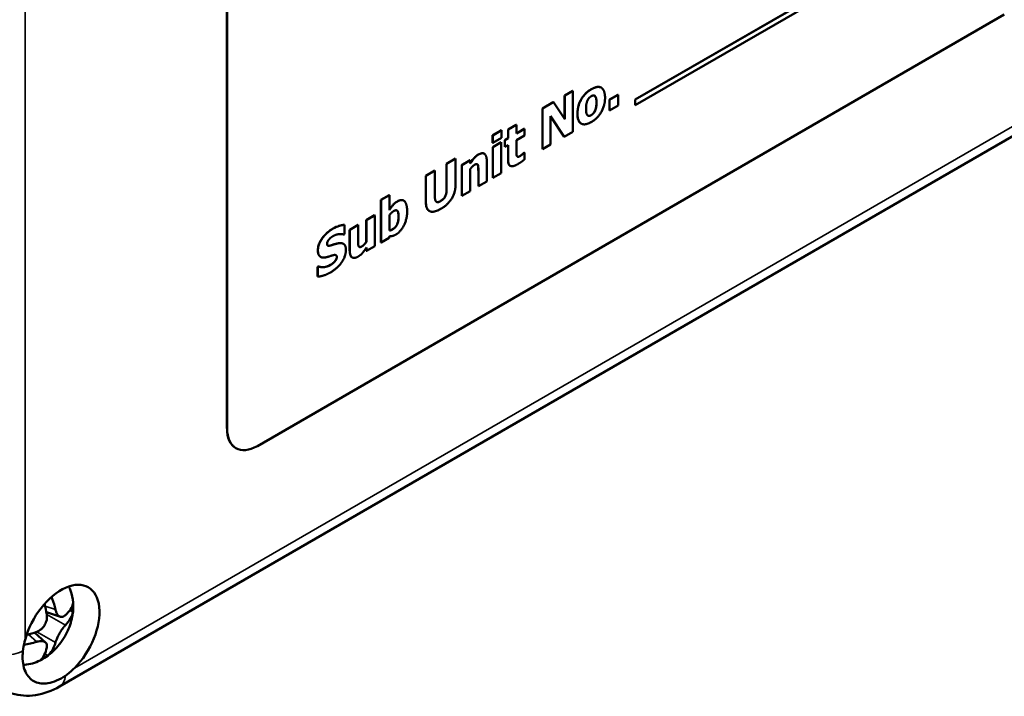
# Model space of a CAD drawing. Header units: millimetres. Extents: x 20 to 574, y 18 to 400.
# Tile 9 of 16: x 469 to 538, y 165 to 213. Entities that reach past the tile are written whole.
import ezdxf

# ---------------------------------------------------------------- set-up
doc = ezdxf.new("R2010")
doc.units = ezdxf.units.MM
doc.header["$LTSCALE"] = 2
doc.layers.add('Visible (ISO)', color=7, linetype='Continuous', lineweight=50)
doc.layers.add('Visible Narrow (ISO)', color=7, linetype='Continuous', lineweight=35)

msp = doc.modelspace()

# ---------------------------------------------------------------- linework, layer by layer
at = {"layer": 'Visible (ISO)'}
for p, q in [((483.158, 223.911), (483.158, 183.903)), ((483.166, 223.907), (483.166, 183.899)), ((511.755, 206.94), (533.487, 219.487)), ((533.494, 219.483), (511.762, 206.936)), ((511.762, 206.549), (533.494, 219.096)), ((485.287, 182.674), (537.613, 212.885)), ((471.429, 165.84), (550.721, 211.619)), ((509.369, 207.771), (509.376, 207.767)), ((506.807, 207.217), (507.375, 207.544)), ((506.807, 205.586), (506.807, 207.217)), ((506.807, 207.217), (506.814, 207.213)), ((507.382, 207.54), (506.814, 207.213)), ((506.814, 207.213), (506.814, 205.575)), ((507.375, 207.544), (507.382, 207.54)), ((507.382, 204.683), (507.382, 207.54)), ((509.958, 206.933), (510.545, 207.272)), ((509.958, 206.933), (509.965, 206.929)), ((509.958, 206.178), (509.958, 206.933)), ((510.552, 207.268), (509.965, 206.929)), ((510.545, 207.272), (510.552, 207.268)), ((510.552, 206.513), (510.552, 207.268)), ((511.755, 206.94), (511.762, 206.936)), ((511.755, 206.553), (511.755, 206.94)), ((511.762, 206.936), (511.762, 206.549)), ((505.255, 206.32), (506.017, 206.76)), ((505.255, 206.32), (505.262, 206.316)), ((505.255, 203.463), (505.255, 206.32)), ((506.024, 206.756), (505.262, 206.316)), ((505.262, 206.316), (505.262, 203.459)), ((506.017, 206.76), (506.024, 206.756)), ((506.814, 205.575), (506.024, 206.756)), ((509.965, 206.929), (509.965, 206.174)), ((509.965, 206.174), (510.552, 206.513)), ((511.755, 206.553), (511.762, 206.549)), ((505.829, 203.786), (505.829, 205.778)), ((505.829, 205.778), (506.784, 204.337)), ((506.777, 204.342), (505.829, 205.771)), ((509.958, 206.178), (509.965, 206.174)), ((502.844, 204.843), (503.426, 205.179)), ((503.433, 205.175), (502.851, 204.839)), ((503.426, 205.179), (503.433, 205.175)), ((503.433, 204.559), (503.433, 205.175)), ((503.433, 204.567), (503.987, 204.887)), ((503.994, 204.883), (503.433, 204.559)), ((503.987, 204.887), (503.994, 204.883)), ((503.994, 204.415), (503.994, 204.883)), ((507.973, 205.257), (507.98, 205.252)), ((501.767, 204.436), (502.383, 204.792)), ((501.767, 204.436), (501.774, 204.432)), ((501.767, 203.913), (501.767, 204.436)), ((502.39, 204.788), (501.774, 204.432)), ((501.774, 204.432), (501.774, 203.909)), ((501.774, 203.909), (502.39, 204.264)), ((502.383, 204.792), (502.39, 204.788)), ((502.39, 204.264), (502.39, 204.788)), ((502.621, 204.098), (502.844, 204.227)), ((502.851, 204.223), (502.628, 204.094)), ((502.844, 204.843), (502.851, 204.839)), ((502.844, 204.227), (502.844, 204.843)), ((502.844, 204.227), (502.851, 204.223)), ((502.851, 204.839), (502.851, 204.223)), ((503.433, 204.091), (503.994, 204.415)), ((506.777, 204.342), (506.784, 204.337)), ((506.784, 204.337), (507.382, 204.683)), ((501.767, 203.913), (501.774, 203.909)), ((501.783, 203.614), (502.365, 203.95)), ((501.783, 203.614), (501.79, 203.61)), ((501.783, 201.458), (501.783, 203.614)), ((502.372, 203.946), (501.79, 203.61)), ((501.79, 203.61), (501.79, 201.454)), ((502.365, 203.95), (502.372, 203.946)), ((502.372, 201.79), (502.372, 203.946)), ((502.621, 204.098), (502.628, 204.094)), ((502.621, 203.631), (502.621, 204.098)), ((502.621, 203.631), (502.628, 203.626)), ((502.628, 204.094), (502.628, 203.626)), ((502.628, 203.626), (502.851, 203.755)), ((502.844, 202.752), (502.844, 203.751)), ((502.851, 203.755), (502.851, 202.748)), ((503.433, 203.324), (503.433, 204.091)), ((505.262, 203.459), (505.829, 203.786)), ((498.54, 202.444), (499.162, 202.803)), ((499.169, 202.799), (498.547, 202.44)), ((499.162, 202.803), (499.169, 202.799)), ((499.169, 200.976), (499.169, 202.799)), ((501.171, 203.147), (501.178, 203.143)), ((503.937, 203.193), (503.987, 203.222)), ((503.937, 203.193), (503.944, 203.189)), ((503.994, 203.218), (503.944, 203.189)), ((503.987, 203.222), (503.994, 203.218)), ((503.994, 202.745), (503.994, 203.218)), ((505.255, 203.463), (505.262, 203.459)), ((498.54, 200.661), (498.54, 202.444)), ((498.54, 202.444), (498.547, 202.44)), ((498.547, 202.44), (498.547, 200.656)), ((499.605, 202.357), (500.187, 202.693)), ((499.605, 200.201), (499.605, 202.357)), ((499.605, 202.357), (499.612, 202.353)), ((500.194, 202.689), (499.612, 202.353)), ((499.612, 202.353), (499.612, 200.197)), ((500.187, 202.693), (500.194, 202.689)), ((500.194, 202.45), (500.194, 202.689)), ((501.359, 201.205), (501.359, 202.609)), ((502.992, 202.3), (502.999, 202.296)), ((497.088, 201.605), (497.71, 201.964)), ((497.088, 201.605), (497.095, 201.601)), ((497.088, 199.78), (497.088, 201.605)), ((497.717, 201.96), (497.095, 201.601)), ((497.095, 201.601), (497.095, 199.776)), ((497.71, 201.964), (497.717, 201.96)), ((497.717, 200.177), (497.717, 201.96)), ((500.194, 200.533), (500.194, 202.059)), ((500.766, 200.871), (500.766, 201.939)), ((500.773, 201.935), (500.773, 200.867)), ((501.783, 201.458), (501.79, 201.454)), ((501.79, 201.454), (502.372, 201.79)), ((500.766, 200.871), (500.773, 200.867)), ((500.773, 200.867), (501.359, 201.205)), ((493.943, 199.917), (494.525, 200.253)), ((494.532, 200.249), (493.95, 199.913)), ((494.525, 200.253), (494.532, 200.249)), ((494.532, 199.193), (494.532, 200.249)), ((499.605, 200.201), (499.612, 200.197)), ((499.612, 200.197), (500.194, 200.533)), ((493.943, 199.917), (493.95, 199.913)), ((493.943, 196.932), (493.943, 199.917)), ((493.95, 199.913), (493.95, 196.928)), ((495.523, 199.866), (495.53, 199.862)), ((492.916, 198.495), (493.498, 198.831)), ((493.505, 198.827), (492.923, 198.491)), ((493.498, 198.831), (493.505, 198.827)), ((493.505, 196.671), (493.505, 198.827)), ((494.532, 197.759), (494.532, 198.838)), ((497.327, 199.136), (497.334, 199.132)), ((491.382, 198.17), (491.389, 198.166)), ((491.389, 197.513), (491.389, 198.166)), ((491.751, 197.822), (492.337, 198.161)), ((492.344, 198.156), (491.758, 197.818)), ((492.337, 198.161), (492.344, 198.156)), ((492.344, 197.087), (492.344, 198.156)), ((492.916, 196.967), (492.916, 198.495)), ((492.916, 198.495), (492.923, 198.491)), ((492.923, 198.491), (492.923, 196.963)), ((491.335, 197.481), (491.389, 197.513)), ((491.751, 197.822), (491.758, 197.818)), ((491.751, 196.419), (491.751, 197.822)), ((491.758, 197.818), (491.758, 196.415)), ((494.508, 197.25), (494.532, 197.37)), ((491.311, 196.84), (491.318, 196.836)), ((492.916, 196.967), (492.923, 196.963)), ((492.923, 196.335), (493.505, 196.671)), ((493.943, 196.932), (493.95, 196.928)), ((493.95, 196.928), (494.508, 197.25)), ((489.704, 195.924), (489.711, 195.92)), ((492.916, 196.339), (492.916, 196.563)), ((492.916, 196.339), (492.923, 196.335)), ((492.923, 196.574), (492.923, 196.335)), ((489.509, 195.222), (489.565, 195.254)), ((489.509, 195.222), (489.516, 195.218)), ((489.509, 194.541), (489.509, 195.222)), ((489.572, 195.25), (489.516, 195.218)), ((489.516, 195.218), (489.516, 194.537)), ((489.565, 195.254), (489.572, 195.25)), ((490.69, 195.58), (490.697, 195.575)), ((491.928, 195.885), (491.935, 195.88)), ((489.509, 194.541), (489.516, 194.537)), ((483.78, 182.53), (483.787, 182.526)), ((472.366, 171.053), (472.156, 171.175)), ((471.485, 170.72), (470.504, 171.039)), ((470.446, 168.921), (469.68, 169.611)), ((470.598, 167.992), (470.388, 168.113))]:
    msp.add_line(p, q, dxfattribs=at)
for centre, major_axis, ratio, start_param, end_param in [((485.28, 185.128), (-1.5, -2.598), 0.57735, 5.497787, 6.283185), ((485.287, 185.124), (-1.5, -2.598), 0.57735, 5.497787, 7.068583), ((471.538, 169.491), (1.9, 3.291), 0.57735, 4.280094, 8.286277), ((469.377, 170.576), (0.467, -2.997), 0.392614, 1.611198, 1.861388), ((469.517, 170.819), (2.829, 1.094), 0.392639, 5.508822, 6.041169), ((471.341, 171.796), (0.354, -1.876), 0.51962, 1.067793, 1.376494), ((471.502, 169.513), (1.911, 3.282), 0.564952, 2.245096, 2.359078), ((469.517, 170.496), (2.815, 0.986), 0.51958, 4.32751, 4.642604), ((469.657, 170.738), (0.553, -2.931), 0.519611, 0.271416, 0.803763), ((469.442, 168.508), (1.802, 0.631), 0.519618, 4.906699, 5.2154), ((470.429, 167.572), (1, -1.732), 0.57735, 6.282986, 6.283185)]:
    msp.add_ellipse(centre, major_axis=major_axis, ratio=ratio, start_param=start_param, end_param=end_param, dxfattribs=at)
for points, knots in [([(507.707, 205.956), (507.707, 206.133), (507.728, 206.324), (507.838, 206.708), (507.908, 206.851), (508.038, 207.08), (508.124, 207.197), (508.289, 207.375), (508.359, 207.439), (508.51, 207.558), (508.591, 207.612), (508.672, 207.659)], [0, 0, 0, 0, 0.0650606, 0.0650606, 0.1266569, 0.1266569, 0.2089111, 0.2089111, 0.2653663, 0.2653663, 0.3277655, 0.3277655, 0.3277655, 0.3277655]), ([(508.672, 207.659), (508.816, 207.742), (508.961, 207.803), (509.195, 207.831), (509.285, 207.817), (509.364, 207.774), (509.367, 207.772), (509.369, 207.771)], [0, 0, 0, 0, 0.0610495, 0.0610495, 0.1067825, 0.1067825, 0.1081186, 0.1081186, 0.1081186, 0.1081186]), ([(509.039, 206.72), (509.039, 206.823), (509.033, 206.937), (508.999, 207.079), (508.977, 207.146), (508.937, 207.187)], [0, 0, 0, 0, 0.03791543, 0.03791543, 0.06108347, 0.06108347, 0.06108347, 0.06108347]), ([(508.935, 206.141), (508.968, 206.214), (508.991, 206.288), (509.02, 206.419), (509.039, 206.523), (509.039, 206.72)], [0, 0, 0, 0, 0.02414804, 0.02414804, 0.04368855, 0.04368855, 0.04368855, 0.04368855]), ([(507.973, 205.257), (507.914, 205.29), (507.851, 205.347), (507.769, 205.511), (507.746, 205.585), (507.714, 205.756), (507.707, 205.854), (507.707, 205.956)], [0.1084868, 0.1084868, 0.1084868, 0.1084868, 0.14310677, 0.14310677, 0.16568002, 0.16568002, 0.19068551, 0.19068551, 0.19068551, 0.19068551]), ([(508.44, 205.814), (508.454, 205.806), (508.469, 205.801), (508.516, 205.795), (508.548, 205.801), (508.608, 205.818), (508.642, 205.833), (508.676, 205.853)], [0.00757238, 0.00757238, 0.00757238, 0.00757238, 0.01588749, 0.01588749, 0.03126565, 0.03126565, 0.05047934, 0.05047934, 0.05047934, 0.05047934]), ([(508.676, 205.853), (508.721, 205.878), (508.764, 205.914), (508.83, 205.981), (508.854, 206.008), (508.9, 206.074), (508.919, 206.107), (508.935, 206.141)], [0, 0, 0, 0, 0.01886814, 0.01886814, 0.0299664, 0.0299664, 0.03999883, 0.03999883, 0.03999883, 0.03999883]), ([(500.194, 202.465), (500.332, 202.679), (500.43, 202.792), (500.51, 202.885), (500.557, 202.932), (500.659, 203.017), (500.711, 203.053), (500.764, 203.084)], [0.0013157, 0.0013157, 0.0013157, 0.0013157, 0.0791363, 0.0791363, 0.1810647, 0.1810647, 0.2871491, 0.2871491, 0.2871491, 0.2871491]), ([(500.764, 203.084), (500.848, 203.132), (500.932, 203.167), (501.069, 203.183), (501.122, 203.175), (501.169, 203.149), (501.17, 203.148), (501.171, 203.147)], [0, 0, 0, 0, 0.03547778, 0.03547778, 0.06266869, 0.06266869, 0.06331459, 0.06331459, 0.06331459, 0.06331459]), ([(503.497, 202.947), (503.51, 202.941), (503.529, 202.934), (503.599, 202.94), (503.652, 202.963), (503.708, 202.996)], [0.01092563, 0.01092563, 0.01092563, 0.01092563, 0.01810606, 0.01810606, 0.02849089, 0.02849089, 0.02849089, 0.02849089]), ([(503.708, 202.996), (503.743, 203.016), (503.783, 203.048), (503.835, 203.093), (503.903, 203.152), (503.937, 203.193)], [0, 0, 0, 0, 0.0146086, 0.0146086, 0.01947404, 0.01947404, 0.01947404, 0.01947404]), ([(500.766, 201.939), (500.766, 202.026), (500.763, 202.112), (500.751, 202.274), (500.741, 202.334), (500.724, 202.366)], [0, 0, 0, 0, 0.03207565, 0.03207565, 0.06211772, 0.06211772, 0.06211772, 0.06211772]), ([(502.992, 202.3), (502.968, 202.314), (502.941, 202.336), (502.891, 202.418), (502.873, 202.471), (502.849, 202.597), (502.844, 202.674), (502.844, 202.752)], [0.07897923, 0.07897923, 0.07897923, 0.07897923, 0.09087025, 0.09087025, 0.10383806, 0.10383806, 0.11926058, 0.11926058, 0.11926058, 0.11926058]), ([(498.125, 199.83), (498.187, 199.866), (498.251, 199.912), (498.349, 200.011), (498.384, 200.056), (498.441, 200.151), (498.464, 200.2), (498.504, 200.32), (498.517, 200.383), (498.536, 200.517), (498.54, 200.591), (498.54, 200.661)], [0, 0, 0, 0, 0.02634027, 0.02634027, 0.04419583, 0.04419583, 0.05932635, 0.05932635, 0.07556179, 0.07556179, 0.09569219, 0.09569219, 0.09569219, 0.09569219]), ([(494.532, 199.208), (494.61, 199.329), (494.695, 199.447), (494.831, 199.607), (494.879, 199.654), (494.982, 199.74), (495.037, 199.778), (495.092, 199.809)], [0.001315, 0.001315, 0.001315, 0.001315, 0.04468508, 0.04468508, 0.06630771, 0.06630771, 0.08968031, 0.08968031, 0.08968031, 0.08968031]), ([(495.092, 199.809), (495.178, 199.859), (495.263, 199.893), (495.41, 199.908), (495.469, 199.897), (495.521, 199.867), (495.522, 199.867), (495.523, 199.866)], [0, 0, 0, 0, 0.03641535, 0.03641535, 0.06721053, 0.06721053, 0.067666, 0.067666, 0.067666, 0.067666]), ([(497.327, 199.136), (497.264, 199.172), (497.214, 199.228), (497.145, 199.36), (497.124, 199.43), (497.094, 199.592), (497.088, 199.685), (497.088, 199.78)], [0.1424974, 0.1424974, 0.1424974, 0.1424974, 0.2222816, 0.2222816, 0.2881081, 0.2881081, 0.361824, 0.361824, 0.361824, 0.361824]), ([(497.835, 199.773), (497.854, 199.762), (497.876, 199.757), (497.931, 199.754), (497.965, 199.761), (498.041, 199.786), (498.083, 199.806), (498.125, 199.83)], [0.07324246, 0.07324246, 0.07324246, 0.07324246, 0.09513348, 0.09513348, 0.12406104, 0.12406104, 0.15752674, 0.15752674, 0.15752674, 0.15752674]), ([(494.759, 197.853), (494.818, 197.886), (494.876, 197.929), (494.971, 198.027), (495.007, 198.074), (495.06, 198.166), (495.088, 198.22), (495.136, 198.364), (495.151, 198.434), (495.172, 198.582), (495.177, 198.662), (495.177, 198.737)], [0, 0, 0, 0, 0.02463683, 0.02463683, 0.04312862, 0.04312862, 0.05632322, 0.05632322, 0.06850738, 0.06850738, 0.0833474, 0.0833474, 0.0833474, 0.0833474]), ([(495.177, 198.737), (495.177, 198.856), (495.168, 198.972), (495.123, 199.114), (495.101, 199.142), (495.076, 199.163), (495.071, 199.167), (495.065, 199.17)], [0, 0, 0, 0, 0.0435335, 0.0435335, 0.07373463, 0.07373463, 0.08149617, 0.08149617, 0.08149617, 0.08149617]), ([(490.552, 197.883), (490.748, 197.996), (490.902, 198.054), (491.124, 198.129), (491.258, 198.161), (491.382, 198.17)], [0, 0, 0, 0, 0.0832156, 0.0832156, 0.2076937, 0.2076937, 0.2076937, 0.2076937]), ([(489.523, 196.39), (489.523, 196.495), (489.538, 196.607), (489.605, 196.832), (489.651, 196.937), (489.785, 197.174), (489.876, 197.296), (490.047, 197.495), (490.139, 197.584), (490.338, 197.749), (490.445, 197.821), (490.552, 197.883)], [0, 0, 0, 0, 0.0386998, 0.0386998, 0.0741169, 0.0741169, 0.1202899, 0.1202899, 0.1681436, 0.1681436, 0.2205057, 0.2205057, 0.2205057, 0.2205057]), ([(494.532, 197.764), (494.567, 197.768), (494.604, 197.778), (494.655, 197.799), (494.699, 197.818), (494.759, 197.853)], [0.0010798, 0.0010798, 0.0010798, 0.0010798, 0.01733005, 0.01733005, 0.02264225, 0.02264225, 0.02264225, 0.02264225]), ([(490.215, 196.714), (490.23, 196.706), (490.249, 196.701), (490.337, 196.703), (490.413, 196.722), (490.486, 196.744)], [0.02246415, 0.02246415, 0.02246415, 0.02246415, 0.03065905, 0.03065905, 0.04579211, 0.04579211, 0.04579211, 0.04579211]), ([(490.486, 196.744), (490.566, 196.77), (490.645, 196.795), (490.808, 196.845), (490.892, 196.863), (490.973, 196.878)], [0, 0, 0, 0, 0.03477973, 0.03477973, 0.0710378, 0.0710378, 0.0710378, 0.0710378]), ([(490.973, 196.878), (491.082, 196.894), (491.19, 196.894), (491.29, 196.851), (491.301, 196.846), (491.311, 196.84)], [0, 0, 0, 0, 0.04912975, 0.04912975, 0.05601371, 0.05601371, 0.05601371, 0.05601371]), ([(492.421, 196.62), (492.423, 196.619), (492.424, 196.619), (492.448, 196.608), (492.47, 196.608), (492.529, 196.618), (492.573, 196.639), (492.618, 196.665)], [0.01040215, 0.01040215, 0.01040215, 0.01040215, 0.01127779, 0.01127779, 0.02387057, 0.02387057, 0.04548576, 0.04548576, 0.04548576, 0.04548576]), ([(492.618, 196.665), (492.653, 196.685), (492.692, 196.717), (492.779, 196.797), (492.848, 196.869), (492.916, 196.967)], [0, 0, 0, 0, 0.01523119, 0.01523119, 0.03891204, 0.03891204, 0.03891204, 0.03891204]), ([(489.704, 195.924), (489.669, 195.944), (489.634, 195.975), (489.576, 196.068), (489.556, 196.12), (489.529, 196.244), (489.523, 196.315), (489.523, 196.39)], [0.05719544, 0.05719544, 0.05719544, 0.05719544, 0.07598649, 0.07598649, 0.09320209, 0.09320209, 0.11206573, 0.11206573, 0.11206573, 0.11206573]), ([(490.69, 195.58), (490.728, 195.621), (490.762, 195.667), (490.806, 195.745), (490.82, 195.774), (490.841, 195.848), (490.845, 195.882), (490.845, 195.914)], [0, 0, 0, 0, 0.01772749, 0.01772749, 0.0265559, 0.0265559, 0.0348918, 0.0348918, 0.0348918, 0.0348918]), ([(490.845, 195.914), (490.845, 195.945), (490.84, 195.972), (490.822, 196.013), (490.809, 196.027), (490.794, 196.037)], [0, 0, 0, 0, 0.01115091, 0.01115091, 0.02076645, 0.02076645, 0.02076645, 0.02076645]), ([(491.928, 195.885), (491.884, 195.91), (491.846, 195.95), (491.768, 196.118), (491.751, 196.262), (491.751, 196.419)], [0.06410976, 0.06410976, 0.06410976, 0.06410976, 0.0902248, 0.0902248, 0.1316542, 0.1316542, 0.1316542, 0.1316542]), ([(489.565, 195.254), (489.73, 195.188), (489.882, 195.197), (490.115, 195.229), (490.26, 195.276), (490.409, 195.362)], [0, 0, 0, 0, 0.0916908, 0.0916908, 0.2292077, 0.2292077, 0.2292077, 0.2292077]), ([(490.409, 195.362), (490.463, 195.393), (490.53, 195.442), (490.6, 195.494), (490.651, 195.536), (490.69, 195.58)], [0, 0, 0, 0, 0.0228921, 0.0228921, 0.07644401, 0.07644401, 0.07644401, 0.07644401]), ([(472.072, 172.84), (472.122, 172.746), (472.166, 172.648), (472.302, 172.286), (472.361, 172.001), (472.405, 171.386), (472.381, 171.047), (472.241, 170.339), (472.112, 169.963), (471.749, 169.227), (471.501, 168.861), (470.918, 168.222), (470.572, 167.94), (469.861, 167.546), (469.488, 167.416), (469.043, 167.361), (468.966, 167.355), (468.889, 167.353)], [0.1324501, 0.1324501, 0.1324501, 0.1324501, 0.1674928, 0.1674928, 0.2584869, 0.2584869, 0.3612545, 0.3612545, 0.4784054, 0.4784054, 0.6077221, 0.6077221, 0.739886, 0.739886, 0.8613273, 0.8613273, 0.8867361, 0.8867361, 0.8867361, 0.8867361]), ([(471.137, 171.23), (471.082, 171.476), (471.007, 171.728), (470.896, 172.018), (470.879, 172.061), (470.861, 172.103)], [-0.15819169, -0.15819169, -0.15819169, -0.15819169, -0.07466497, -0.07466497, -0.06043191, -0.06043191, -0.06043191, -0.06043191]), ([(471.839, 170.824), (471.819, 170.805), (471.798, 170.788), (471.729, 170.741), (471.68, 170.72), (471.596, 170.705), (471.562, 170.704), (471.498, 170.714), (471.469, 170.724), (471.411, 170.753), (471.384, 170.772), (471.33, 170.82), (471.305, 170.85), (471.251, 170.926), (471.224, 170.975), (471.175, 171.091), (471.154, 171.158), (471.137, 171.23)], [0.3946744, 0.3946744, 0.3946744, 0.3946744, 0.4068279, 0.4068279, 0.4337931, 0.4337931, 0.4525599, 0.4525599, 0.4695966, 0.4695966, 0.4865097, 0.4865097, 0.5042236, 0.5042236, 0.5265419, 0.5265419, 0.5511508, 0.5511508, 0.5511508, 0.5511508]), ([(470.533, 170.881), (470.54, 170.844), (470.544, 170.807), (470.55, 170.685), (470.544, 170.599), (470.516, 170.453), (470.499, 170.394), (470.458, 170.282), (470.435, 170.231), (470.381, 170.131), (470.351, 170.084), (470.282, 169.991), (470.244, 169.947), (470.151, 169.855), (470.095, 169.809), (469.97, 169.726), (469.902, 169.691), (469.832, 169.665)], [0.3946744, 0.3946744, 0.3946744, 0.3946744, 0.4068279, 0.4068279, 0.4337931, 0.4337931, 0.4525599, 0.4525599, 0.4695966, 0.4695966, 0.4865097, 0.4865097, 0.5042236, 0.5042236, 0.5265419, 0.5265419, 0.5511508, 0.5511508, 0.5511508, 0.5511508]), ([(471.839, 170.127), (471.981, 170.273), (472.104, 170.43), (472.28, 170.74), (472.341, 170.895), (472.366, 171.053)], [-0.1581917, -0.1581917, -0.1581917, -0.1581917, -0.074665, -0.074665, -0.000001, -0.000001, -0.000001, -0.000001]), ([(471.137, 168.911), (471.146, 168.939), (471.155, 168.969), (471.188, 169.068), (471.217, 169.141), (471.274, 169.27), (471.3, 169.325), (471.352, 169.429), (471.379, 169.479), (471.435, 169.577), (471.464, 169.625), (471.524, 169.722), (471.556, 169.77), (471.629, 169.875), (471.67, 169.929), (471.755, 170.035), (471.798, 170.084), (471.839, 170.127)], [0.3946744, 0.3946744, 0.3946744, 0.3946744, 0.4068279, 0.4068279, 0.4337931, 0.4337931, 0.4525599, 0.4525599, 0.4695966, 0.4695966, 0.4865097, 0.4865097, 0.5042236, 0.5042236, 0.5265419, 0.5265419, 0.5511508, 0.5511508, 0.5511508, 0.5511508]), ([(468.861, 168.307), (468.884, 168.518), (468.924, 168.741), (468.992, 169.015), (469.004, 169.061), (469.016, 169.108)], [1.52774158, 1.52774158, 1.52774158, 1.52774158, 1.59869753, 1.59869753, 1.61306512, 1.61306512, 1.61306512, 1.61306512]), ([(469.832, 168.968), (469.866, 168.978), (469.901, 168.988), (470.009, 169.012), (470.081, 169.02), (470.193, 169.019), (470.236, 169.014), (470.312, 168.997), (470.345, 168.985), (470.404, 168.955), (470.43, 168.937), (470.476, 168.893), (470.495, 168.868), (470.529, 168.803), (470.541, 168.763), (470.55, 168.67), (470.546, 168.617), (470.533, 168.562)], [0.3946744, 0.3946744, 0.3946744, 0.3946744, 0.4068279, 0.4068279, 0.4337931, 0.4337931, 0.4525599, 0.4525599, 0.4695966, 0.4695966, 0.4865097, 0.4865097, 0.5042236, 0.5042236, 0.5265419, 0.5265419, 0.5511508, 0.5511508, 0.5511508, 0.5511508]), ([(470.533, 168.562), (470.49, 168.374), (470.432, 168.198), (470.291, 167.913), (470.21, 167.796), (470.112, 167.711)], [-0.1581917, -0.1581917, -0.1581917, -0.1581917, -0.074665, -0.074665, -0.000001, -0.000001, -0.000001, -0.000001]), ([(471.835, 166.589), (471.633, 166.449), (471.428, 166.334), (471.017, 166.155), (470.812, 166.094), (470.284, 166.011), (469.98, 166.044), (469.459, 166.28), (469.247, 166.481), (469.009, 166.914), (468.942, 167.097), (468.857, 167.499), (468.837, 167.716), (468.839, 167.946)], [-0.6412738, -0.6412738, -0.6412738, -0.6412738, -0.5558337, -0.5558337, -0.4680963, -0.4680963, -0.320638, -0.320638, -0.1724977, -0.1724977, -0.0852461, -0.0852461, -0.000001, -0.000001, -0.000001, -0.000001]), ([(472.467, 167.116), (472.433, 167.082), (472.398, 167.048), (472.192, 166.855), (472.012, 166.712), (471.835, 166.589)], [1.35795464, 1.35795464, 1.35795464, 1.35795464, 1.37232223, 1.37232223, 1.44325994, 1.44325994, 1.44325994, 1.44325994]), ([(471.429, 165.84), (470.899, 165.535), (470.327, 165.319), (469.201, 165.149), (468.622, 165.182), (467.924, 165.404), (467.76, 165.47), (467.604, 165.549)], [0, 0, 0, 0, 0.2018844, 0.2018844, 0.3937941, 0.3937941, 0.45404, 0.45404, 0.45404, 0.45404])]:
    msp.add_open_spline(points, degree=3, knots=knots, dxfattribs=at)
for points, degree in [([(508.679, 207.655), (508.222, 207.391), (507.714, 206.489), (507.714, 205.952)], 2), ([(509.642, 207.064), (509.642, 207.599), (509.136, 207.919), (508.679, 207.655)], 2), ([(508.42, 206.889), (508.473, 206.998), (508.599, 207.127), (508.679, 207.173)], 2), ([(508.679, 207.173), (508.761, 207.221), (508.892, 207.233), (508.944, 207.182)], 2), ([(508.679, 205.365), (509.138, 205.63), (509.642, 206.532), (509.642, 207.064)], 2), ([(508.937, 207.187), (508.927, 207.196), (508.917, 207.204), (508.905, 207.211)], 3), ([(508.944, 207.182), (508.992, 207.134), (509.046, 206.908), (509.046, 206.716)], 2), ([(508.31, 206.291), (508.31, 206.49), (508.37, 206.786), (508.42, 206.889)], 2), ([(508.412, 205.836), (508.366, 205.883), (508.31, 206.094), (508.31, 206.291)], 2), ([(509.046, 206.716), (509.046, 206.512), (508.992, 206.247), (508.942, 206.137)], 2), ([(507.714, 205.952), (507.714, 205.419), (508.222, 205.101), (508.679, 205.365)], 2), ([(508.683, 205.849), (508.599, 205.8), (508.459, 205.788), (508.412, 205.836)], 2), ([(508.942, 206.137), (508.898, 206.042), (508.753, 205.889), (508.683, 205.849)], 2), ([(500.771, 203.08), (500.607, 202.985), (500.336, 202.671), (500.194, 202.45)], 2), ([(501.359, 202.609), (501.359, 203.002), (501.056, 203.244), (500.771, 203.08)], 2), ([(503.461, 202.991), (503.437, 203.044), (503.433, 203.211), (503.433, 203.324)], 2), ([(503.715, 202.992), (503.603, 202.927), (503.485, 202.938), (503.461, 202.991)], 2), ([(503.944, 203.189), (503.914, 203.153), (503.764, 203.02), (503.715, 202.992)], 2), ([(500.194, 202.059), (500.276, 202.173), (500.422, 202.32), (500.492, 202.361)], 2), ([(500.492, 202.361), (500.589, 202.416), (500.701, 202.419), (500.731, 202.362)], 2), ([(500.724, 202.366), (500.715, 202.384), (500.703, 202.399), (500.687, 202.408)], 3), ([(500.731, 202.362), (500.755, 202.316), (500.773, 202.067), (500.773, 201.935)], 2), ([(502.851, 202.748), (502.851, 202.363), (503.176, 202.213), (503.531, 202.418)], 2), ([(503.531, 202.418), (503.687, 202.508), (503.9, 202.663), (503.994, 202.745)], 2), ([(498.132, 199.282), (498.645, 199.578), (499.169, 200.448), (499.169, 200.976)], 2), ([(498.132, 199.826), (497.911, 199.699), (497.717, 199.878), (497.717, 200.177)], 2), ([(498.547, 200.656), (498.547, 200.346), (498.346, 199.95), (498.132, 199.826)], 2), ([(495.099, 199.805), (494.925, 199.705), (494.66, 199.394), (494.532, 199.193)], 2), ([(495.779, 199.091), (495.779, 199.612), (495.426, 199.994), (495.099, 199.805)], 2), ([(497.095, 199.776), (497.095, 199.239), (497.632, 198.994), (498.132, 199.282)], 2), ([(494.532, 198.838), (494.606, 198.939), (494.761, 199.086), (494.839, 199.131)], 2), ([(495.184, 198.733), (495.184, 198.411), (494.977, 197.97), (494.767, 197.848)], 2), ([(494.839, 199.131), (495.015, 199.233), (495.184, 199.055), (495.184, 198.733)], 2), ([(494.993, 197.488), (495.328, 197.682), (495.779, 198.577), (495.779, 199.091)], 2), ([(491.389, 198.166), (491.217, 198.154), (490.779, 198.006), (490.559, 197.879)], 2), ([(490.559, 197.879), (490.118, 197.624), (489.53, 196.787), (489.53, 196.386)], 2), ([(490.308, 197.148), (490.38, 197.227), (490.509, 197.329), (490.591, 197.376)], 2), ([(490.591, 197.376), (490.8, 197.496), (491.197, 197.538), (491.335, 197.481)], 2), ([(494.767, 197.848), (494.708, 197.815), (494.59, 197.765), (494.532, 197.759)], 2), ([(494.532, 197.37), (494.648, 197.361), (494.855, 197.408), (494.993, 197.488)], 2), ([(490.166, 196.841), (490.166, 196.915), (490.25, 197.084), (490.308, 197.148)], 2), ([(490.493, 196.74), (490.3, 196.68), (490.166, 196.73), (490.166, 196.841)], 2), ([(490.98, 196.874), (490.848, 196.85), (490.617, 196.78), (490.493, 196.74)], 2), ([(491.487, 196.4), (491.487, 196.696), (491.237, 196.913), (490.98, 196.874)], 2), ([(492.386, 196.659), (492.358, 196.715), (492.344, 196.92), (492.344, 197.087)], 2), ([(492.625, 196.66), (492.524, 196.603), (492.414, 196.608), (492.386, 196.659)], 2), ([(492.923, 196.963), (492.853, 196.862), (492.685, 196.695), (492.625, 196.66)], 2), ([(489.53, 196.386), (489.53, 196.09), (489.779, 195.837), (490.065, 195.887)], 2), ([(490.065, 195.887), (490.192, 195.909), (490.479, 196.007), (490.605, 196.041)], 2), ([(490.414, 194.836), (490.908, 195.12), (491.487, 195.974), (491.487, 196.4)], 2), ([(490.605, 196.041), (490.705, 196.069), (490.852, 196.019), (490.852, 195.91)], 2), ([(490.852, 195.91), (490.852, 195.815), (490.761, 195.645), (490.697, 195.575)], 2), ([(491.758, 196.415), (491.758, 196.007), (492.069, 195.782), (492.346, 195.941)], 2), ([(492.346, 195.941), (492.52, 196.042), (492.773, 196.341), (492.923, 196.574)], 2), ([(490.416, 195.358), (490.206, 195.236), (489.759, 195.175), (489.572, 195.25)], 2), ([(490.697, 195.575), (490.645, 195.518), (490.471, 195.389), (490.416, 195.358)], 2), ([(489.516, 194.537), (489.7, 194.551), (490.13, 194.671), (490.414, 194.836)], 2), ([(469.832, 169.665), (469.604, 169.581), (469.364, 169.505), (469.118, 169.442)], 3)]:
    msp.add_open_spline(points, degree=degree, dxfattribs=at)
at = {"layer": 'Visible Narrow (ISO)'}
for p, q in [((469.016, 169.108), (469.016, 222.484)), ((550.511, 212.175), (472.467, 167.116)), ((508.672, 207.659), (508.679, 207.655)), ((508.937, 207.187), (508.944, 207.182)), ((509.039, 206.72), (509.046, 206.716)), ((507.707, 205.956), (507.714, 205.952)), ((508.676, 205.853), (508.683, 205.849)), ((508.935, 206.141), (508.942, 206.137)), ((500.764, 203.084), (500.771, 203.08)), ((503.708, 202.996), (503.715, 202.992)), ((500.724, 202.366), (500.731, 202.362)), ((502.844, 202.752), (502.851, 202.748)), ((500.766, 201.939), (500.773, 201.935)), ((498.54, 200.661), (498.547, 200.656)), ((495.092, 199.809), (495.099, 199.805)), ((497.088, 199.78), (497.095, 199.776)), ((498.125, 199.83), (498.132, 199.826)), ((495.177, 198.737), (495.184, 198.733)), ((490.552, 197.883), (490.559, 197.879)), ((494.759, 197.853), (494.767, 197.848)), ((490.486, 196.744), (490.493, 196.74)), ((490.973, 196.878), (490.98, 196.874)), ((492.618, 196.665), (492.625, 196.66)), ((489.523, 196.39), (489.53, 196.386)), ((490.845, 195.914), (490.852, 195.91)), ((491.751, 196.419), (491.758, 196.415)), ((490.409, 195.362), (490.416, 195.358)), ((483.158, 183.903), (483.166, 183.899)), ((471.137, 171.23), (470.409, 171.466)), ((471.839, 170.127), (470.533, 170.881)), ((469.262, 169.48), (469.832, 168.968)), ((469.832, 169.665), (471.137, 168.911))]:
    msp.add_line(p, q, dxfattribs=at)
for centre, major_axis, start_param, end_param in [((467.602, 169.204), (-2, 0), 0.818719, 2.251406), ((470.429, 167.572), (1, -1.732), 0, 0.680629)]:
    msp.add_ellipse(centre, major_axis=major_axis, ratio=0.57735, start_param=start_param, end_param=end_param, dxfattribs=at)

doc.saveas('drawing.dxf')
